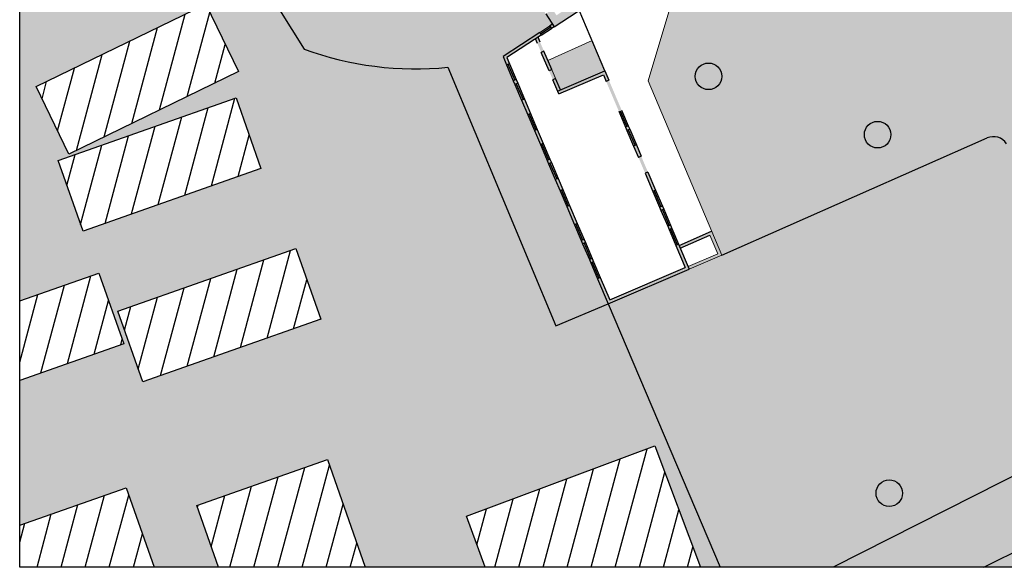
# Model space of a CAD drawing. Header units: inches. Extents: x -85 to 313, y 33 to 297.
# Tile 11 of 14: x 203 to 266, y 153 to 188. Entities that reach past the tile are written whole.
import ezdxf

# ---------------------------------------------------------------- set-up
doc = ezdxf.new("R2010")
doc.units = ezdxf.units.IN
doc.header["$MEASUREMENT"] = 0
for name, color, linetype in [('0_Übersichtsplan', 7, 'Continuous'), ('1_Schraffuren', 7, 'Continuous'), ('2_Fenster', 80, 'Continuous')]:
    doc.layers.add(name, color=color, linetype=linetype)
doc.layers.add('1_Dach', color=43, linetype='Continuous', lineweight=15)
doc.layers.add('1_Grundrisse', color=10, linetype='Continuous', lineweight=25)
doc.layers.add('3_horizontale Fluchtwege', color=7, linetype='Continuous', lineweight=13, true_color=0xb9ceac)

msp = doc.modelspace()

# ---------------------------------------------------------------- hatches: boundary and pattern name
at = {"layer": '0_Übersichtsplan', "true_color": 0x9b9b9b}
h = msp.add_hatch(color=253, dxfattribs=at)
h.dxf.hatch_style = 1
edge = h.paths.add_edge_path()
edge.add_line((231.5392883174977, 250.5565999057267), (230.5157191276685, 252.0773398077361))
edge.add_line((230.5157191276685, 252.0773398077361), (225.2470105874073, 252.0773398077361))
edge.add_line((225.2470105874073, 252.0773398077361), (227.7634791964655, 248.3385654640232))
edge.add_arc((226.9338899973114, 247.7801912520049), 1.000000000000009, -58.4676826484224, 33.94343807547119, ccw=False)
edge.add_line((227.4568694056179, 246.9278459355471), (202.8924532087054, 231.8556872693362))
edge.add_line((202.8924532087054, 231.8556872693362), (202.8924532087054, 223.8464483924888))
edge.add_line((202.8924532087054, 223.8464483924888), (222.9796202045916, 236.1714703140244))
edge.add_arc((223.502599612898, 235.3191249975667), 0.9999999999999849, 33.08071518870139, 121.53231735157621, ccw=False)
edge.add_line((224.3405020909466, 235.8649449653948), (227.0545265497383, 231.6985751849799))
edge.add_line((227.0545265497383, 231.6985751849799), (232.7572078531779, 235.4133718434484))
edge.add_line((232.7572078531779, 235.4133718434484), (230.17310724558, 239.3802921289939))
edge.add_arc((231.0110097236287, 239.926112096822), 1.000000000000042, 121.53231735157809, 213.080715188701, ccw=False)
edge.add_line((230.4880303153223, 240.7784574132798), (248.9028079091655, 252.0773398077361))
edge.add_line((248.9028079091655, 252.0773398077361), (235.849450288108, 252.0773398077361))
edge.add_line((235.849450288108, 252.0773398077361), (232.8918569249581, 250.2626288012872))
edge.add_arc((232.3688775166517, 251.114974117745), 0.9999999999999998, 213.9434380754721, 301.5323173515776, ccw=False)
edge = h.paths.add_edge_path()
edge.add_line((273.956443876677, 252.0773398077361), (268.6877353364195, 252.0773398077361))
edge.add_line((268.6877353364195, 252.0773398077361), (313.4052106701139, 185.6395750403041))
edge.add_line((313.4052106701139, 185.6395750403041), (313.4052106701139, 193.4674145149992))
edge.add_line((313.4052106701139, 193.4674145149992), (295.1921177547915, 220.5270187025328))
edge.add_arc((296.0217069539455, 221.0853929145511), 1.000000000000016, 120.16033649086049, 213.9434380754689, ccw=False)
edge.add_line((295.5192854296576, 221.9500157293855), (313.4052106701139, 232.3433036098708))
edge.add_line((313.4052106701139, 232.3433036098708), (313.4052106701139, 237.5153123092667))
edge.add_line((313.4052106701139, 237.5153123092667), (292.902530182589, 225.6014606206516))
edge.add_arc((292.4001086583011, 226.466083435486), 1.000000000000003, 213.9434380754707, 300.1603364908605, ccw=False)
edge.add_line((291.5705194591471, 225.9077092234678), (273.956443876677, 252.0773398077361))
edge = h.paths.add_edge_path()
edge.add_arc((293.5782589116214, 168.2354739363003), 0.9999999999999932, 212.9409929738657, 296.5479465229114, ccw=False)
edge.add_line((292.7390278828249, 167.6916989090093), (290.7513362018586, 170.7593876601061))
edge.add_line((290.7513362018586, 170.7593876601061), (285.7000796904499, 168.20538706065))
edge.add_line((285.7000796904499, 168.20538706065), (287.551106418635, 165.3486191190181))
edge.add_arc((286.7118753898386, 164.8048440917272), 0.9999999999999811, -63.17829392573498, 32.94099297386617, ccw=False)
edge.add_line((287.163091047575, 163.912429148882), (265.039828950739, 152.8435311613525))
edge.add_line((265.039828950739, 152.8435311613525), (273.2894726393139, 152.8435311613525))
edge.add_line((273.2894726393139, 152.8435311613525), (313.4052106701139, 173.3833647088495))
edge.add_line((313.4052106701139, 173.3833647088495), (313.4052106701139, 177.0081764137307))
edge.add_line((313.4052106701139, 177.0081764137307), (294.0252054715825, 167.3409132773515))
at = {"layer": '0_Übersichtsplan'}
h = msp.add_hatch(dxfattribs=at)
h.set_pattern_fill('ANSI31', scale=12, angle=30)
h.set_pattern_definition([(74.99999999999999, (0, 0), (-1.448888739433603, 0.3882285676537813), [])])
h.paths.add_polyline_path([(208.1723801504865, 252.0773398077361), (202.8924532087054, 252.0773398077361), (202.8924532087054, 237.6821364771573), (213.1629851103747, 244.1385888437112)])
h.paths.add_polyline_path([(313.4052106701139, 167.0893619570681), (309.381292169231, 165.1352718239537), (312.9784618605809, 157.7278767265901), (313.4052106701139, 157.9351139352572)])
h.paths.add_polyline_path([(307.9869551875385, 167.6124381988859), (292.102123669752, 159.8984667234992), (295.5281324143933, 152.8435311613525), (296.4250881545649, 152.8435311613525), (311.5841248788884, 160.2050431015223)])
h.paths.add_polyline_path([(288.4323765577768, 158.0562960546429), (277.6981014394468, 152.8435311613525), (290.9637927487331, 152.8435311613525)])
h.paths.add_polyline_path([(222.7232378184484, 159.7874453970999), (214.3032123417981, 156.828363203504), (215.7036173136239, 152.8435311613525), (225.1635645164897, 152.8435311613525)])
h.paths.add_polyline_path([(209.750130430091, 157.9717130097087), (202.8924532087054, 155.5616929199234), (202.8924532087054, 152.8435311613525), (211.5523472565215, 152.8435311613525)])
h.paths.add_polyline_path([(207.9991941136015, 171.7937889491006), (202.8924532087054, 169.9991071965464), (202.8924532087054, 164.8837182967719), (209.5992935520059, 167.2407291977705)])
h.paths.add_polyline_path([(222.2935823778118, 168.8153953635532), (220.6934829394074, 173.3684551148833), (209.2254972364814, 169.3382164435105), (210.8255966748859, 164.7851566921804)])
h.paths.add_polyline_path([(216.8414226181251, 183.0789000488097), (205.3734369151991, 179.0486613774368), (206.9735363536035, 174.4956016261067), (218.4415220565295, 178.5258402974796)])
h.paths.add_polyline_path([(216.9921064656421, 184.7688626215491), (214.8839257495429, 189.1100888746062), (203.9494941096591, 183.8001242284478), (206.0576748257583, 179.4588979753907)])
h.paths.add_polyline_path([(243.8339940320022, 160.6649233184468), (231.6809793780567, 156.1295173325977), (232.8867405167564, 152.8435311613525), (246.7697934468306, 152.8435311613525)])
h.paths.add_polyline_path([(202.8924532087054, 208.2315971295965), (202.8924532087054, 205.3373960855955), (204.2032159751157, 206.171307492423)])
h.paths.add_polyline_path([(313.4052106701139, 241.8347161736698), (313.4052106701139, 252.0773398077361), (310.3704319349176, 252.0773398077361), (293.8880236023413, 242.7780238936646), (287.0437366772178, 252.0773398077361), (276.5029260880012, 252.0773398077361), (289.0072751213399, 233.2252053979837, 0.3809753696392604), (295.4597206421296, 231.5284604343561)])
h.paths.add_polyline_path([(313.4052106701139, 231.2120743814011), (297.5183243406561, 221.919372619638), (313.4052106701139, 197.6400873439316), (313.4052106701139, 209.0368517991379), (308.6663957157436, 216.2789908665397), (313.4052106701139, 219.0508615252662)])
h.paths.add_polyline_path([(299.3630147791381, 198.4503936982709), (293.2076833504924, 194.7211849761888), (297.5435079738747, 187.5645896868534), (303.7995044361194, 191.6398226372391)])
h.paths.add_polyline_path([(303.7995044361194, 191.6398226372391), (297.5435079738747, 187.5645896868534), (300.0709993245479, 183.3927805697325), (295.3902161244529, 180.5569271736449), (298.8463325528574, 174.8523545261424), (303.9030123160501, 177.9159449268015), (302.6479252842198, 179.987557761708), (308.9161329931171, 183.7851525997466)])
h.paths.add_polyline_path([(269.6869964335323, 244.0068239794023), (271.8219403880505, 245.3975526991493), (267.470645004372, 252.0773398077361), (258.3384999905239, 252.0773398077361), (247.3432412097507, 244.9148931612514), (252.2796106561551, 237.3369435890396), (259.7734389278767, 242.3905320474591), (291.8303819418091, 193.8867466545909), (293.2076833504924, 194.7211849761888), (299.3630147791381, 198.4503936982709)])
at = {"layer": '0_Übersichtsplan', "true_color": 0xf9a800}
h = msp.add_hatch(color=40, dxfattribs=at)
h.dxf.hatch_style = 1
edge = h.paths.add_edge_path(flags=16)
edge.add_arc((220.986523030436, 231.0259736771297), 0.8561178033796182, 0, 360)
h.paths.add_polyline_path([(214.8839257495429, 189.1100888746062), (216.9921064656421, 184.7688626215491), (206.0576748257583, 179.4588979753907), (203.9494941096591, 183.8001242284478)], flags=16)
h.paths.add_polyline_path([(216.8414226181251, 183.0789000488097), (218.4415220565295, 178.5258402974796), (206.9735363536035, 174.4956016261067), (205.3734369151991, 179.0486613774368)], flags=16)
h.paths.add_polyline_path([(220.6934829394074, 173.3684551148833), (222.2935823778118, 168.8153953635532), (210.8255966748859, 164.7851566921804), (209.2254972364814, 169.3382164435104)], flags=16)
h.paths.add_polyline_path([(268.6877353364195, 252.0773398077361), (267.470645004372, 252.0773398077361), (271.8219403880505, 245.3975526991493), (269.6869964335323, 244.0068239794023), (308.9161329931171, 183.7851525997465), (302.6479252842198, 179.987557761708), (303.9030123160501, 177.9159449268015), (298.8463325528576, 174.8523545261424), (290.7513362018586, 170.7593876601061), (292.7390278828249, 167.6916989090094), (293.3151345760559, 167.2707120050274), (294.0252054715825, 167.3409132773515), (313.4052106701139, 177.0110180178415), (313.4052106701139, 185.6395750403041)])
edge = h.paths.add_edge_path()
edge.add_line((287.551106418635, 165.3486191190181), (285.7000796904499, 168.20538706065))
edge.add_line((285.7000796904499, 168.20538706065), (255.3176770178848, 152.8435311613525))
edge.add_line((255.3176770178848, 152.8435311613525), (265.039828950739, 152.8435311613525))
edge.add_line((265.039828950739, 152.8435311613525), (287.1588219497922, 163.9102834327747))
edge.add_arc((286.7118753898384, 164.8048440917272), 1.000000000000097, 296.5479465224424, 392.9409929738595)
edge = h.paths.add_edge_path()
edge.add_arc((265.6527548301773, 179.5774075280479), 0.999999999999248, 32.9409929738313, 113.8260344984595)
edge.add_line((265.2487938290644, 180.4921837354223), (248.1369002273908, 172.9356495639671))
edge.add_line((248.1369002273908, 172.9356495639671), (246.0448809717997, 172.0425744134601))
edge.add_line((246.0448809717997, 172.0425744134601), (240.8165903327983, 169.8190822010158))
edge.add_line((240.8165903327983, 169.8190822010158), (248.0359681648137, 152.8435311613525))
edge.add_line((248.0359681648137, 152.8435311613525), (255.3176770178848, 152.8435311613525))
edge.add_line((255.3176770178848, 152.8435311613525), (277.0474579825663, 163.8304753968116))
edge.add_line((277.0474579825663, 163.8304753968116), (266.4919858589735, 180.1211825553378))
edge = h.paths.add_edge_path(flags=16)
edge.add_arc((268.7116671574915, 164.9365418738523), 0.8561178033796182, 0, 360)
edge = h.paths.add_edge_path(flags=16)
edge.add_arc((272.4261613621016, 168.7753701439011), 0.5998691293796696, 0, 360)
edge = h.paths.add_edge_path(flags=16)
edge.add_arc((258.9411657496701, 157.6141332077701), 0.8561178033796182, 0, 360)
edge = h.paths.add_edge_path()
edge.add_arc((247.2917218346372, 184.4629652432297), 0.8561178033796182, 0, 360)
edge = h.paths.add_edge_path()
edge.add_arc((253.4922317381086, 190.4710956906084), 0.8561178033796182, 0, 360)
edge = h.paths.add_edge_path()
edge.add_arc((258.1895880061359, 180.707883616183), 0.8561178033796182, 0, 360)
edge = h.paths.add_edge_path(flags=17)
edge.add_arc((271.154293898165, 178.6425893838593), 0.8561178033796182, 0, 360)
edge = h.paths.add_edge_path(flags=17)
edge.add_arc((272.6821699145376, 172.3567960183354), 0.5998691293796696, 0, 360)
edge = h.paths.add_edge_path(flags=17)
edge.add_arc((276.4828916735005, 166.2565650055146), 0.5998691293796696, 0, 360)
edge = h.paths.add_edge_path()
edge.add_line((284.318265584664, 174.7784776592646), (279.9432520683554, 171.9239088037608))
edge.add_line((279.9432520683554, 171.9239088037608), (283.1956810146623, 166.93912079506))
edge.add_line((283.1956810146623, 166.93912079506), (285.7000796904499, 168.20538706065))
edge.add_line((285.7000796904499, 168.20538706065), (284.4405825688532, 170.2735925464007))
edge.add_arc((283.9282400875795, 169.9615858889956), 0.5998691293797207, 0, 31.340606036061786, ccw=False)
edge.add_arc((283.9282400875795, 169.9615858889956), 0.5998691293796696, -180, 0, ccw=False)
edge.add_arc((283.9282400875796, 169.9615858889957), 0.5998691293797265, 31.340606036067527, 180.0000000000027, ccw=False)
edge.add_line((284.4405825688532, 170.2735925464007), (283.8337906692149, 171.2699984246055))
edge.add_line((283.8337906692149, 171.2699984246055), (285.8187414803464, 172.4787950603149))
edge.add_line((285.8187414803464, 172.4787950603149), (284.318265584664, 174.7784776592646))
h.paths.add_polyline_path([(281.8996571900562, 171.2979586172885), (281.3098480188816, 170.9128977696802), (280.6563626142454, 171.9138608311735), (281.2461717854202, 172.2989216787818)], flags=0)
h.paths.add_polyline_path([(283.8088110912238, 173.9719578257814), (284.3986202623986, 174.3570186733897), (285.0521056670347, 173.3560556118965), (284.46229649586, 172.9709947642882)], flags=16)
h.paths.add_polyline_path([(281.2461717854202, 172.2989216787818), (280.6563626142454, 171.9138608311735), (281.3098480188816, 170.9128977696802), (281.8996571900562, 171.2979586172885)], flags=16)
h.paths.add_polyline_path([(284.3986202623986, 174.3570186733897), (283.8088110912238, 173.9719578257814), (284.46229649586, 172.9709947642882), (285.0521056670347, 173.3560556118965)], flags=0)
edge = h.paths.add_edge_path(flags=17)
edge.add_arc((283.9282400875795, 169.9615858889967), 0.5998691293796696, 0, 360)
h.paths.add_polyline_path([(273.911452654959, 205.2596075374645), (270.865031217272, 203.2052066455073), (292.2383408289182, 171.5112423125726), (295.5432891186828, 173.1822799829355)], flags=17)
edge = h.paths.add_edge_path(flags=16)
edge.add_arc((292.279336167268, 173.7690890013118), 0.8561178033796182, 0, 360)
edge = h.paths.add_edge_path(flags=16)
edge.add_arc((288.9704862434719, 178.8038071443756), 0.8561178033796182, 0, 360)
edge = h.paths.add_edge_path(flags=16)
edge.add_arc((285.0600258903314, 184.5148301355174), 0.8561178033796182, 0, 360)
edge = h.paths.add_edge_path(flags=16)
edge.add_arc((281.2999686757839, 190.1507077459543), 0.8561178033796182, 0, 360)
edge = h.paths.add_edge_path(flags=16)
edge.add_arc((277.3895083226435, 195.9368761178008), 0.8561178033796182, 0, 360)
edge = h.paths.add_edge_path(flags=16)
edge.add_arc((273.5969187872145, 201.548585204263), 0.8561178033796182, 0, 360)
edge = h.paths.add_edge_path(flags=16)
edge.add_arc((292.279336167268, 173.7690890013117), 0.8561178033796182, 0, 360)
edge = h.paths.add_edge_path(flags=16)
edge.add_arc((288.9704862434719, 178.8038071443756), 0.8561178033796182, 0, 360)
edge = h.paths.add_edge_path(flags=16)
edge.add_arc((285.0600258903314, 184.5148301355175), 0.8561178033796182, 0, 360)
edge = h.paths.add_edge_path(flags=16)
edge.add_arc((281.2999686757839, 190.1507077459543), 0.8561178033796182, 0, 360)
edge = h.paths.add_edge_path(flags=16)
edge.add_arc((277.3895083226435, 195.9368761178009), 0.8561178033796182, 0, 360)
edge = h.paths.add_edge_path(flags=16)
edge.add_arc((273.5969187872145, 201.548585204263), 0.8561178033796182, 0, 360)
h.paths.add_polyline_path([(225.6973253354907, 233.7820501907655), (202.8924532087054, 219.2042605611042), (202.8924532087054, 208.2315971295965), (204.2032159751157, 206.171307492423), (202.8924532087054, 205.3373960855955), (202.8924532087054, 169.9991071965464), (207.9991941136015, 171.7937889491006), (209.5992935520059, 167.2407291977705), (202.8924532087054, 164.8837182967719), (202.8924532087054, 155.5616929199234), (209.750130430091, 157.9717130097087), (211.5523472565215, 152.8435311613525), (215.7036173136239, 152.8435311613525), (214.3032123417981, 156.828363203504), (222.7232378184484, 159.7874453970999), (225.1635645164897, 152.8435311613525), (232.8867405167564, 152.8435311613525), (231.6809793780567, 156.1295173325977), (243.8339940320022, 160.6649233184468), (246.7697934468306, 152.8435311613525), (248.0359681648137, 152.8435311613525), (240.8165903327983, 169.8190822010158), (234.0442522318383, 185.7434698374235), (237.2312067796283, 187.8240943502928), (234.1908135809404, 192.4811551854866), (232.9643298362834, 191.6804371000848), (232.8585666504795, 191.8424377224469), (232.2213251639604, 191.4264103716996), (231.4889142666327, 192.5482659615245), (232.1261557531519, 192.9642933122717), (232.0203925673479, 193.1262939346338), (233.246876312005, 193.9270120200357), (228.4127355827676, 201.3316093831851), (222.7489417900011, 197.800226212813), (218.65373949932, 204.3682988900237), (214.3143997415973, 201.6627146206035), (211.2875852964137, 206.517258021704), (212.1361546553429, 207.0463421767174), (211.2956785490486, 208.3943361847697), (210.4471091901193, 207.8652520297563), (205.02633796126, 216.5593327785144), (221.5487109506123, 226.8610549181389), (220.9940230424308, 227.7506887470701), (227.0545265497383, 231.6985751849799)])
h.paths.add_polyline_path([(254.4937939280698, 252.077339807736), (231.4837012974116, 237.3683649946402), (232.7572078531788, 235.4133718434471), (238.7237592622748, 239.3000567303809), (247.3432412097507, 244.9148931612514), (258.3384999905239, 252.0773398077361)])
h = msp.add_hatch(color=40, dxfattribs=at)
h.dxf.hatch_style = 1
h.paths.add_polyline_path([(221.8426408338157, 231.0259736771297, 1), (220.1304052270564, 231.0259736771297, 1)])
h.paths.add_polyline_path([(239.0463318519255, 234.8683465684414, 1), (240.2327210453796, 234.8683465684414, 1)])
h.paths.add_polyline_path([(240.1304834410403, 237.1405577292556), (238.7237592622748, 239.3000567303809), (232.7572078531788, 235.4133718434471), (234.1639320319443, 233.2538728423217)])
h.paths.add_polyline_path([(244.1076534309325, 227.5583398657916, 1), (245.2940426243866, 227.5583398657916, 1)])
h.paths.add_polyline_path([(251.5495727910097, 228.2435727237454, 1), (249.8373371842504, 228.2435727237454, 1)])
h.paths.add_polyline_path([(249.6666113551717, 221.3780664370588, 1), (248.4802221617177, 221.3780664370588, 1)])
h.paths.add_polyline_path([(227.4053293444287, 193.2667475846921, 1), (225.6930937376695, 193.2667475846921, 1)])
h.paths.add_polyline_path([(274.4530365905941, 201.548585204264, 1), (272.7408009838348, 201.548585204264, 1)])
h.paths.add_polyline_path([(276.5333905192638, 195.9368761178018, 1), (278.2456261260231, 195.9368761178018, 1)])
h.paths.add_polyline_path([(280.4438508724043, 190.1507077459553, 1), (282.1560864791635, 190.1507077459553, 1)])
h.paths.add_polyline_path([(284.2039080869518, 184.5148301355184, 1), (285.916143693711, 184.5148301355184, 1)])
h.paths.add_polyline_path([(289.8266040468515, 178.8038071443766, 1), (288.1143684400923, 178.8038071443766, 1)])
h.paths.add_polyline_path([(293.1354539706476, 173.7690890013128, 1), (291.4232183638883, 173.7690890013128, 1)])
h.paths.add_polyline_path([(258.0850479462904, 157.614133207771, 1), (259.7972835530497, 157.614133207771, 1)])
h.paths.add_polyline_path([(269.5677849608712, 164.9365418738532, 1), (267.8555493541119, 164.9365418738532, 1)])
h.paths.add_polyline_path([(273.0260304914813, 168.7753701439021, 1), (271.8262922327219, 168.7753701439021, 1)])
h.paths.add_polyline_path([(281.2461717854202, 172.2989216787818), (280.6563626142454, 171.9138608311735), (281.3098480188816, 170.9128977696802), (281.8996571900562, 171.2979586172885)])
h.paths.add_polyline_path([(284.46229649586, 172.9709947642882), (285.0521056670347, 173.3560556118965), (284.3986202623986, 174.3570186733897), (283.8088110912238, 173.9719578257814)])
at = {"layer": '0_Übersichtsplan', "true_color": 0x9b9b9b}
h = msp.add_hatch(color=253, dxfattribs=at)
h.dxf.hatch_style = 1
edge = h.paths.add_edge_path()
edge.add_line((252.2796105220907, 237.3369434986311), (243.7496765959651, 231.584639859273))
edge.add_line((243.7496765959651, 231.584639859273), (240.1304834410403, 237.1405577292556))
edge.add_line((240.1304834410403, 237.1405577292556), (234.1639320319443, 233.2538728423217))
edge.add_line((234.1639320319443, 233.2538728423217), (232.7572078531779, 235.4133718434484))
edge.add_line((232.7572078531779, 235.4133718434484), (227.0545265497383, 231.6985751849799))
edge.add_line((227.0545265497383, 231.6985751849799), (220.9940230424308, 227.7506887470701))
edge.add_line((220.9940230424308, 227.7506887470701), (221.5487109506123, 226.8610549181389))
edge.add_line((221.5487109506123, 226.8610549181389), (230.8367727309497, 211.9644367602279))
edge.add_line((230.8367727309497, 211.9644367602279), (218.6537394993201, 204.3682988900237))
edge.add_line((218.6537394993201, 204.3682988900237), (222.7489417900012, 197.800226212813))
edge.add_line((222.7489417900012, 197.800226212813), (229.5792515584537, 202.0931771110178))
edge.add_line((229.5792515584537, 202.0931771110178), (230.6134426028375, 202.7683556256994))
edge.add_line((230.6134426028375, 202.7683556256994), (231.5958538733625, 203.4097293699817))
edge.add_line((231.5958538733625, 203.4097293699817), (232.6677066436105, 204.1094955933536))
edge.add_line((232.6677066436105, 204.1094955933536), (233.9074815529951, 204.9188909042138))
edge.add_line((233.9074815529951, 204.9188909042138), (234.2480268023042, 204.3972676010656))
edge.add_line((234.2480268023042, 204.3972676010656), (234.5384930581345, 204.5869004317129))
edge.add_line((234.5384930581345, 204.5869004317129), (235.837034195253, 205.4346616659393))
edge.add_line((235.837034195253, 205.4346616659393), (236.3333780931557, 205.7587030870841))
edge.add_line((236.3333780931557, 205.7587030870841), (237.6319192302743, 206.6064643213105))
edge.add_line((237.6319192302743, 206.6064643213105), (238.128263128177, 206.9305057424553))
edge.add_line((238.128263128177, 206.9305057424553), (239.4218331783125, 207.77502156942))
edge.add_line((239.4218331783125, 207.77502156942), (239.7639483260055, 207.9983737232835))
edge.add_line((239.7639483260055, 207.9983737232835), (239.697405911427, 208.1002987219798))
edge.add_line((239.697405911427, 208.1002987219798), (240.9119660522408, 208.8932324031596))
edge.add_line((240.9119660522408, 208.8932324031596), (240.7519651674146, 209.1383105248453))
edge.add_arc((241.1738615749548, 208.492079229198), 0.7717586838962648, 33.13877874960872, 123.13877874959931, ccw=False)
edge.add_arc((242.4663241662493, 209.3358720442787), 0.7717586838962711, 123.13877874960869, 213.1387787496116, ccw=False)
edge.add_line((242.0444277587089, 209.9821033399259), (242.2044286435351, 209.7370252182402))
edge.add_line((242.2044286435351, 209.7370252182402), (243.691506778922, 210.7078740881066))
edge.add_line((243.691506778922, 210.7078740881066), (243.5315058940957, 210.9529522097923))
edge.add_arc((243.9534023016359, 210.306720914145), 0.7717586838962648, 33.13877874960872, 123.13877874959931, ccw=False)
edge.add_arc((245.2458648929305, 211.1505137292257), 0.771758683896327, 123.13877874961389, 213.1387787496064, ccw=False)
edge.add_line((244.8239684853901, 211.7967450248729), (244.9839693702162, 211.5516669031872))
edge.add_line((244.9839693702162, 211.5516669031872), (246.1761638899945, 212.3299990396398))
edge.add_line((246.1761638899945, 212.3299990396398), (246.242706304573, 212.2280740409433))
edge.add_line((246.242706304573, 212.2280740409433), (246.6789998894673, 212.5129112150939))
edge.add_line((246.6789998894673, 212.5129112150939), (247.9775410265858, 213.3606724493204))
edge.add_line((247.9775410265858, 213.3606724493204), (248.4738849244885, 213.6847138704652))
edge.add_line((248.4738849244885, 213.6847138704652), (249.7724260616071, 214.5324751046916))
edge.add_line((249.7724260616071, 214.5324751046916), (250.2687699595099, 214.8565165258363))
edge.add_line((250.2687699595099, 214.8565165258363), (251.5623400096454, 215.701032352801))
edge.add_line((251.5623400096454, 215.701032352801), (251.9644744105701, 215.9635684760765))
edge.add_line((251.9644744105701, 215.9635684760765), (251.623929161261, 216.4851917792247))
edge.add_line((251.623929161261, 216.4851917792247), (253.8741790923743, 217.9542824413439))
edge.add_line((253.8741790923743, 217.9542824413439), (254.8565903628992, 218.5956561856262))
edge.add_line((254.8565903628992, 218.5956561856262), (255.9284431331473, 219.2954224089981))
edge.add_line((255.9284431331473, 219.2954224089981), (257.2903618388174, 220.1845601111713))
edge.add_line((257.2903618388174, 220.1845601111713), (258.3506319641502, 218.5605127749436))
edge.add_line((258.3506319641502, 218.5605127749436), (259.19789886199, 217.262728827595))
edge.add_line((259.19789886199, 217.262728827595), (259.5196835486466, 216.7698416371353))
edge.add_line((259.5196835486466, 216.7698416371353), (260.3669504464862, 215.4720576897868))
edge.add_line((260.3669504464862, 215.4720576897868), (260.6887351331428, 214.979170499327))
edge.add_line((260.6887351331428, 214.979170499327), (261.5360020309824, 213.6813865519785))
edge.add_line((261.5360020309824, 213.6813865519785), (262.4904866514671, 212.2193740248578))
edge.add_line((262.4904866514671, 212.2193740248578), (263.3377535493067, 210.9215900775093))
edge.add_line((263.3377535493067, 210.9215900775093), (263.6595382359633, 210.4287028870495))
edge.add_line((263.6595382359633, 210.4287028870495), (264.5068051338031, 209.130918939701))
edge.add_line((264.5068051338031, 209.130918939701), (264.8285898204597, 208.6380317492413))
edge.add_line((264.8285898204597, 208.6380317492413), (265.6758567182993, 207.3402478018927))
edge.add_line((265.6758567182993, 207.3402478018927), (266.2150468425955, 206.5143542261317))
edge.add_line((266.2150468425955, 206.5143542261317), (260.5486141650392, 202.8149858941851))
edge.add_line((260.5486141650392, 202.8149858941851), (258.7731236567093, 205.5345575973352))
edge.add_line((258.7731236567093, 205.5345575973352), (258.3709892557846, 205.2720214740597))
edge.add_line((258.3709892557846, 205.2720214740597), (257.0774192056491, 204.427505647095))
edge.add_line((257.0774192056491, 204.427505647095), (256.5810753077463, 204.1034642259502))
edge.add_line((256.5810753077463, 204.1034642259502), (255.2825341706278, 203.2557029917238))
edge.add_line((255.2825341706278, 203.2557029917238), (254.786190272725, 202.9316615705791))
edge.add_line((254.786190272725, 202.9316615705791), (253.4876491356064, 202.0839003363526))
edge.add_line((253.4876491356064, 202.0839003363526), (253.0513555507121, 201.7990631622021))
edge.add_line((253.0513555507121, 201.7990631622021), (253.1087630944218, 201.7111303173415))
edge.add_line((253.1087630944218, 201.7111303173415), (253.5995499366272, 200.9593774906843))
edge.add_line((253.5995499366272, 200.9593774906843), (254.0698146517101, 200.2390590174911))
edge.add_line((254.0698146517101, 200.2390590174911), (256.5290755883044, 196.4721357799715))
edge.add_line((256.5290755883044, 196.4721357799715), (244.7319762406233, 188.6280696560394))
edge.add_line((244.7319762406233, 188.6280696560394), (243.4051071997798, 184.1745391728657))
edge.add_line((243.4051071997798, 184.1745391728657), (248.1369002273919, 172.9356495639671))
edge.add_line((248.1369002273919, 172.9356495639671), (265.2487938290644, 180.4921837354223))
edge.add_arc((265.6527548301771, 179.5774075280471), 0.9999999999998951, 32.94099297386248, 113.8260344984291, ccw=False)
edge.add_line((266.4919858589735, 180.1211825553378), (277.0474579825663, 163.8304753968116))
edge.add_line((277.0474579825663, 163.8304753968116), (283.1956810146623, 166.93912079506))
edge.add_line((283.1956810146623, 166.93912079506), (279.9432520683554, 171.9239088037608))
edge.add_line((279.9432520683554, 171.9239088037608), (284.318265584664, 174.7784776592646))
edge.add_line((284.318265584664, 174.7784776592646), (285.8187414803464, 172.4787950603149))
edge.add_line((285.8187414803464, 172.4787950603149), (283.8337906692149, 171.2699984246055))
edge.add_line((283.8337906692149, 171.2699984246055), (285.7000796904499, 168.20538706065))
edge.add_line((285.7000796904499, 168.20538706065), (292.2383408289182, 171.5112423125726))
edge.add_line((292.2383408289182, 171.5112423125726), (270.865031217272, 203.2052066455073))
edge.add_line((270.865031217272, 203.2052066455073), (273.911452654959, 205.2596075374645))
edge.add_line((273.911452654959, 205.2596075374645), (252.2796105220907, 237.3369434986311))
edge = h.paths.add_edge_path(flags=16)
edge.add_arc((250.69345498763, 228.2435727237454), 0.8561178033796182, 0, 360)
edge = h.paths.add_edge_path(flags=16)
edge.add_arc((249.0734167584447, 221.3780664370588), 0.5931945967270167, 0, 360)
h.paths.add_polyline_path([(245.7453436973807, 223.2552718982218), (245.4256347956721, 223.0360390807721), (245.2063160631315, 223.3558732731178), (245.5260249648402, 223.5751060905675)], flags=16)
edge = h.paths.add_edge_path(flags=16)
edge.add_arc((244.7008480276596, 227.5583398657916), 0.5931945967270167, 0, 360)
edge = h.paths.add_edge_path(flags=16)
edge.add_arc((239.6395264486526, 234.8683465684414), 0.5931945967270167, 0, 360)
edge = h.paths.add_edge_path(flags=16)
edge.add_arc((253.4922317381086, 190.4710956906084), 0.8561178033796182, 0, 360)
edge = h.paths.add_edge_path(flags=16)
edge.add_arc((247.2917218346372, 184.4629652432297), 0.8561178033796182, 0, 360)
edge = h.paths.add_edge_path(flags=16)
edge.add_arc((258.1895880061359, 180.707883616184), 0.8561178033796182, 0, 360)
edge = h.paths.add_edge_path(flags=16)
edge.add_arc((271.154293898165, 178.6425893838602), 0.8561178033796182, 0, 360)
edge = h.paths.add_edge_path(flags=16)
edge.add_arc((272.6821699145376, 172.3567960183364), 0.5998691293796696, 0, 360)
edge = h.paths.add_edge_path(flags=16)
edge.add_arc((276.4828916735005, 166.2565650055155), 0.5998691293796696, 0, 360)
h.paths.add_polyline_path([(257.2297959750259, 220.661055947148), (253.629505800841, 218.3105825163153)], flags=16)
at = {"layer": '0_Übersichtsplan', "ltscale": 0.001}
h = msp.add_hatch(color=7, dxfattribs=at)
h.dxf.hatch_style = 1
h.paths.add_polyline_path([(247.4803432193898, 174.4950947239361), (245.3937394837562, 173.5736600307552), (245.4697849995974, 173.3948475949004), (247.3779850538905, 174.2375000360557), (247.882813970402, 173.0384373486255), (245.9688425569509, 172.2213701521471), (246.0448809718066, 172.042574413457), (248.1369002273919, 172.9356495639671)])
at = {"layer": '1_Schraffuren'}
h = msp.add_hatch(color=7, dxfattribs=at)
h.dxf.hatch_style = 1
h.paths.add_polyline_path([(240.5622952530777, 189.7667844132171), (240.2719101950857, 190.2115758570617), (237.4918269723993, 188.3965799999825), (237.2430219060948, 188.777682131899), (236.7982304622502, 188.4872970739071), (237.3374205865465, 187.6614034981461)])
h.paths.add_polyline_path([(235.9509635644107, 189.7850810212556), (236.3957550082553, 190.0754660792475), (236.0739703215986, 190.5683532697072), (235.6291788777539, 190.2779682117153)])
h.paths.add_polyline_path([(234.7819119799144, 191.5757521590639), (235.2267034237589, 191.8661372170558), (234.4389398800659, 193.072778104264), (233.9941484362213, 192.7823930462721)])
h.paths.add_polyline_path([(233.103167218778, 195.1188208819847), (232.6583757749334, 194.8284358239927), (233.4435414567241, 193.6257741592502), (233.8883329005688, 193.9161592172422)])
h.paths.add_polyline_path([(231.8111088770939, 196.1262197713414), (232.2559003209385, 196.4166048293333), (231.9341156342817, 196.909492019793), (231.4893241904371, 196.6191069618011)])
h.paths.add_polyline_path([(230.6420572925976, 197.9168909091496), (231.0868487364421, 198.2072759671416), (230.7650640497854, 198.7001631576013), (230.3202726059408, 198.4097780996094)])
h.paths.add_polyline_path([(229.4730057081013, 199.7075620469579), (229.9177971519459, 199.9979471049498), (229.1479120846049, 201.1772029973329), (229.8696366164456, 201.6483856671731), (229.5792515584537, 202.0931771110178), (228.4127355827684, 201.3316093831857)])
h.paths.add_polyline_path([(230.6134426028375, 202.7683556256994), (230.9038276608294, 202.3235641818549), (231.8862389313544, 202.9649379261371), (231.5958538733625, 203.4097293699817)])
h.paths.add_polyline_path([(235.837034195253, 205.4346616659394), (236.1274192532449, 204.9898702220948), (236.6237631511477, 205.3139116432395), (236.3333780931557, 205.7587030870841)], flags=17)
h.paths.add_polyline_path([(237.6319192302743, 206.6064643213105), (237.9223042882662, 206.1616728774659), (238.4186481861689, 206.4857142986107), (238.128263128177, 206.9305057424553)], flags=17)
h.paths.add_polyline_path([(234.215764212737, 203.7418334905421), (234.8288781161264, 204.1421089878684), (234.5384930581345, 204.5869004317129), (234.2480268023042, 204.3972676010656), (233.9074815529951, 204.9188909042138), (232.6677066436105, 204.1094955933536), (232.9580917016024, 203.664704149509), (233.875218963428, 204.2634567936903)])
h = msp.add_hatch(color=7, dxfattribs=at)
h.dxf.hatch_style = 1
h.paths.add_polyline_path([(237.1674181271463, 187.5504162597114), (237.3374205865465, 187.6614034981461), (237.2312067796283, 187.8240943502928), (237.0612043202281, 187.7131071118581)])
h.paths.add_polyline_path([(234.274399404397, 185.2023047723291), (234.4531949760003, 185.2783431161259), (234.2867389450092, 185.6697456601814), (237.1674181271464, 187.5504162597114), (237.0612043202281, 187.7131071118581), (234.0442522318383, 185.7434698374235)])
h.paths.add_polyline_path([(236.5034043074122, 186.0080143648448), (236.6821998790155, 186.0840527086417), (236.2995459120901, 186.9838201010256), (236.1342943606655, 186.8759345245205)], flags=17)
h.paths.add_polyline_path([(237.2539869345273, 184.243104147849), (237.4327825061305, 184.3191424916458), (236.6821998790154, 186.0840527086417), (236.5034043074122, 186.0080143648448)])
h.paths.add_polyline_path([(234.8101703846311, 183.9424998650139), (234.9889659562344, 184.0185382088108), (234.4531949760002, 185.2783431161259), (234.274399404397, 185.2023047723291)])
h.paths.add_polyline_path([(235.6399348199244, 181.991402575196), (235.8187303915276, 182.0674409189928), (234.9889659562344, 184.0185382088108), (234.8101703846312, 183.9424998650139)])
h.paths.add_polyline_path([(236.4585215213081, 180.0665884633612), (236.6373170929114, 180.1426268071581), (235.8187303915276, 182.0674409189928), (235.6399348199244, 181.991402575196)])
h.paths.add_polyline_path([(241.9409733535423, 181.1959934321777), (242.1197689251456, 181.2720317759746), (241.3011822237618, 183.1968458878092), (241.1223866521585, 183.1208075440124)])
h.paths.add_polyline_path([(242.7734491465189, 179.2385206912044), (242.9522447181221, 179.3145590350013), (242.6432310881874, 180.0411696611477), (242.4644355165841, 179.9651313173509)])
h.paths.add_polyline_path([(242.4644355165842, 179.9651313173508), (242.6432310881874, 180.0411696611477), (242.1197689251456, 181.2720317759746), (241.9409733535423, 181.1959934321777)])
h.paths.add_polyline_path([(237.7239540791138, 177.0910668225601), (237.9027496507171, 177.1671051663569), (237.1607792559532, 178.9117646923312), (236.9819836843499, 178.8357263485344)])
h.paths.add_polyline_path([(236.98198368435, 178.8357263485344), (237.1607792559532, 178.9117646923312), (236.6373170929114, 180.1426268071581), (236.4585215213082, 180.0665884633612)])
h.paths.add_polyline_path([(237.5623138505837, 183.5181080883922), (237.6383521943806, 183.3393125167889), (240.5100705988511, 184.5605995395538), (241.1223866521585, 183.1208075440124), (241.3011822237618, 183.1968458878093), (240.6128278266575, 184.815433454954)])
h = msp.add_hatch(color=7, dxfattribs=at)
h.dxf.hatch_style = 1
h.paths.add_polyline_path([(237.5623138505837, 183.5181080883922), (237.7411094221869, 183.594146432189), (237.4327824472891, 184.3191424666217), (237.2539868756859, 184.2431041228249)])
h = msp.add_hatch(color=7, dxfattribs=at)
h.dxf.hatch_style = 1
h.paths.add_polyline_path([(244.1354432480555, 176.0359454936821), (244.3142388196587, 176.111983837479), (242.9522447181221, 179.3145590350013), (242.7734491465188, 179.2385206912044)])
h.paths.add_polyline_path([(244.6589054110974, 174.8050833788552), (244.8377009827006, 174.8811217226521), (244.3142388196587, 176.111983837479), (244.1354432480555, 176.0359454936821)])
h.paths.add_polyline_path([(245.1823675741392, 173.5742212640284), (245.3611631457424, 173.6502596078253), (244.8377009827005, 174.881121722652), (244.6589054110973, 174.8050833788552)])
h.paths.add_polyline_path([(245.7900470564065, 172.1453316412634), (240.9193475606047, 170.0739161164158), (239.8787113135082, 172.5208546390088), (239.699915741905, 172.4448162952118), (240.8165903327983, 169.8190822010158), (246.0448809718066, 172.042574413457), (245.3611631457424, 173.6502596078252), (245.1823675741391, 173.5742212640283)])
h.paths.add_polyline_path([(239.6999157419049, 172.4448162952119), (239.8787113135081, 172.5208546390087), (239.3552491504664, 173.7517167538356), (239.1764535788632, 173.6756784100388)])
h.paths.add_polyline_path([(239.1764535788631, 173.6756784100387), (239.3552491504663, 173.7517167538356), (238.8317869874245, 174.9825788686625), (238.6529914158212, 174.9065405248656)])
h.paths.add_polyline_path([(238.6529914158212, 174.9065405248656), (238.8317869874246, 174.9825788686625), (237.9027496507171, 177.1671051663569), (237.7239540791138, 177.0910668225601)])
at = {"layer": '3_horizontale Fluchtwege', "ltscale": 0.001, "true_color": 0x9b2423}
h = msp.add_hatch(color=24, dxfattribs=at)
h.dxf.hatch_style = 1
h.paths.add_polyline_path([(237.7411094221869, 183.594146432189), (240.6115135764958, 184.8185145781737), (239.7813428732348, 186.7647637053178), (236.9347333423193, 185.490248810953)])

# ---------------------------------------------------------------- linework, layer by layer
at = {"layer": '0_Übersichtsplan', "color": 7, "ltscale": 0.001}
msp.add_line((240.6128278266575, 184.815433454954), (238.9498579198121, 188.7140939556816), dxfattribs=at)
at = {"layer": '0_Übersichtsplan', "color": 7}
for p, q in [((248.1369002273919, 172.9356495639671), (265.2487938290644, 180.4921837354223)), ((245.3897034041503, 173.5718777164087), (247.4803432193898, 174.4950947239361)), ((245.4681901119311, 173.3941432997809), (247.3779850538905, 174.2375000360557)), ((240.8165903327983, 169.8190822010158), (248.0359681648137, 152.8435311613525)), ((265.039828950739, 152.8435311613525), (287.1588219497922, 163.9102834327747))]:
    msp.add_line(p, q, dxfattribs=at)
msp.add_lwpolyline([(208.5006041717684, 206.5029230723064), (221.2264427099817, 186.2222667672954, 0.1140125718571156), (230.490971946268, 185.049950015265), (237.4465631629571, 168.3858739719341), (240.8165903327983, 169.8190822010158)], format="xyb", dxfattribs=at)
for points in [[(203.9494941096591, 183.8001242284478), (214.8839257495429, 189.1100888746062), (216.9921064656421, 184.7688626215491), (206.0576748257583, 179.4588979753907)], [(205.3734369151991, 179.0486613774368), (216.8414226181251, 183.0789000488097), (218.4415220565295, 178.5258402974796), (206.9735363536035, 174.4956016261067)], [(209.2254972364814, 169.3382164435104), (220.6934829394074, 173.3684551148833), (222.2935823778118, 168.8153953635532), (210.8255966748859, 164.7851566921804)]]:
    msp.add_lwpolyline(points, close=True, dxfattribs=at)
for points in [[(298.8463325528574, 174.8523545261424), (255.3176770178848, 152.8435311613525)], [(202.8924532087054, 169.9991071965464), (207.9991941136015, 171.7937889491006), (209.5992935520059, 167.2407291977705), (202.8924532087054, 164.8837182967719)], [(215.7036173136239, 152.8435311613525), (214.3032123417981, 156.828363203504), (222.7232378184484, 159.7874453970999), (225.1635645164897, 152.8435311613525)], [(202.8924532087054, 155.5616929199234), (209.750130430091, 157.9717130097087), (211.5523472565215, 152.8435311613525)]]:
    msp.add_lwpolyline(points, dxfattribs=at)
for centre in [(247.2917218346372, 184.4629652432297), (258.1895880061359, 180.7078836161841), (258.9411657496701, 157.614133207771)]:
    msp.add_circle(centre, 0.8561178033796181, dxfattribs=at)
msp.add_arc((265.6527548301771, 179.577407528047), 1, 32.94099297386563, 113.8260344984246, dxfattribs=at)
at = {"layer": '1_Dach', "color": 7}
for points in [[(246.0448809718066, 172.042574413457), (248.1369002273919, 172.9356495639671), (243.4051071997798, 184.1745391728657), (244.7319762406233, 188.6280696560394), (256.5290755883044, 196.4721357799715), (254.0698146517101, 200.2390590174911)], [(245.968598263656, 172.2212658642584), (247.882813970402, 173.0384373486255), (247.3779850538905, 174.2375000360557)]]:
    msp.add_lwpolyline(points, dxfattribs=at)
at = {"layer": '1_Grundrisse', "color": 7}
for p, q in [((237.3374205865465, 187.6614034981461), (240.5622952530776, 189.7667844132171)), ((236.7982304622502, 188.4872970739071), (237.3374205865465, 187.6614034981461)), ((236.4072598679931, 187.2861751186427), (234.0442522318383, 185.7434698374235)), ((236.4072598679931, 187.2861751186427), (236.5134736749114, 187.123484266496)), ((237.2312067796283, 187.8240943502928), (237.0612043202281, 187.7131071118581)), ((237.0612043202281, 187.7131071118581), (237.1674181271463, 187.5504162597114)), ((237.3374205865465, 187.6614034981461), (237.1674181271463, 187.5504162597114)), ((236.5134736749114, 187.123484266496), (234.2867389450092, 185.6697456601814)), ((236.2578885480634, 186.5853167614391), (236.1342943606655, 186.8759345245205)), ((236.4366841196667, 186.6613551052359), (236.2995459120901, 186.9838201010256)), ((236.6821998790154, 186.0840527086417), (236.5034043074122, 186.0080143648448)), ((236.6821998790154, 186.0840527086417), (236.5034043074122, 186.0080143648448)), ((237.00847123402, 184.8204065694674), (236.5034043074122, 186.0080143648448)), ((237.1872668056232, 184.8964449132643), (236.6821998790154, 186.0840527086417)), ((234.0442522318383, 185.7434698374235), (234.274399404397, 185.2023047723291)), ((234.2867389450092, 185.6697456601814), (234.4531949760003, 185.2783431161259)), ((234.4531949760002, 185.2783431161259), (234.274399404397, 185.2023047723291)), ((237.1872668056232, 184.8964449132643), (237.00847123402, 184.8204065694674)), ((237.5623138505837, 183.5181080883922), (240.6128278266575, 184.815433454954)), ((240.6128278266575, 184.815433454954), (240.8682254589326, 184.2148947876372)), ((234.8861517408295, 184.260294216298), (234.7073561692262, 184.1842558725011)), ((234.7073561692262, 184.1842558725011), (234.8101703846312, 183.9424998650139)), ((234.8861517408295, 184.260294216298), (234.9889659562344, 184.0185382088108)), ((237.4327824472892, 184.3191424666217), (237.2539868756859, 184.2431041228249)), ((237.6383521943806, 183.3393125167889), (237.2539868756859, 184.2431041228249)), ((237.7411094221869, 183.594146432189), (237.4327824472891, 184.3191424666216)), ((237.6383521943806, 183.3393125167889), (240.5100705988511, 184.5605995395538)), ((240.5100705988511, 184.5605995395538), (240.6894298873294, 184.1388564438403)), ((240.8682254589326, 184.2148947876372), (240.6894298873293, 184.1388564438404)), ((234.9889659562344, 184.0185382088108), (234.8101703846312, 183.9424998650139)), ((235.4219227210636, 183.0004893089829), (235.2431271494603, 182.924450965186)), ((235.2431271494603, 182.924450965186), (235.6399348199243, 181.9914025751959)), ((235.4219227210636, 183.0004893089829), (235.8187303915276, 182.0674409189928)), ((235.8187303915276, 182.0674409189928), (235.6399348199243, 181.9914025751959)), ((236.2516871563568, 181.0493920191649), (236.0728915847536, 180.9733536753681)), ((236.0728915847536, 180.973353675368), (236.4585215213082, 180.0665884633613)), ((236.2516871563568, 181.0493920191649), (236.6373170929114, 180.1426268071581)), ((242.1197689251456, 181.2720317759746), (241.9409733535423, 181.1959934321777)), ((241.9409733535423, 181.1959934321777), (242.0314787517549, 180.9831802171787)), ((241.9409733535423, 181.1959934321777), (242.0314787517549, 180.9831802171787)), ((242.2102743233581, 181.0592185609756), (242.0314787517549, 180.9831802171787)), ((242.1197689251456, 181.2720317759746), (242.2102743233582, 181.0592185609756)), ((242.1197689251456, 181.2720317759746), (242.2102743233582, 181.0592185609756)), ((236.6373170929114, 180.1426268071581), (236.4585215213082, 180.0665884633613)), ((242.6432310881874, 180.0411696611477), (242.4644355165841, 179.9651313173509)), ((242.4644355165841, 179.9651313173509), (242.7734491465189, 179.2385206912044)), ((242.6432310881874, 180.0411696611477), (242.9522447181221, 179.3145590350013)), ((237.0702738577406, 179.1245779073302), (236.8914782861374, 179.0485395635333)), ((236.8914782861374, 179.0485395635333), (236.98198368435, 178.8357263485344)), ((237.0702738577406, 179.1245779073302), (237.1607792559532, 178.9117646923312)), ((242.9522447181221, 179.3145590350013), (242.7734491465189, 179.2385206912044)), ((237.1607792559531, 178.9117646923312), (236.98198368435, 178.8357263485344)), ((237.5937360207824, 177.8937157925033), (237.4149404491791, 177.8176774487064)), ((237.4149404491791, 177.8176774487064), (237.7239540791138, 177.0910668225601)), ((237.5937360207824, 177.8937157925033), (237.9027496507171, 177.1671051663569)), ((243.3852014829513, 178.2965101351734), (243.206405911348, 178.2204717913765)), ((243.206405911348, 178.2204717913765), (243.7024864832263, 177.05399439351)), ((243.3852014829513, 178.2965101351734), (243.8812820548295, 177.1300327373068)), ((237.9027496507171, 177.1671051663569), (237.7239540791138, 177.0910668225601)), ((243.8812820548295, 177.1300327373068), (243.7024864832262, 177.05399439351)), ((238.3357064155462, 176.149056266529), (238.156910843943, 176.0730179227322)), ((238.156910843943, 176.0730179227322), (238.6529914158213, 174.9065405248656)), ((238.3357064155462, 176.149056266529), (238.8317869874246, 174.9825788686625)), ((244.3142388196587, 176.111983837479), (244.1354432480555, 176.0359454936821)), ((244.1354432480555, 176.0359454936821), (244.2259486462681, 175.8231322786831)), ((244.1354432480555, 176.0359454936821), (244.2259486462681, 175.8231322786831)), ((244.4047442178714, 175.8991706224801), (244.2259486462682, 175.8231322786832)), ((244.3142388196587, 176.111983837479), (244.4047442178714, 175.89917062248)), ((244.3142388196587, 176.1119838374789), (244.4047442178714, 175.89917062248)), ((238.8317869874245, 174.9825788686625), (238.6529914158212, 174.9065405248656)), ((244.8377009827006, 174.8811217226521), (244.6589054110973, 174.8050833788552)), ((244.6589054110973, 174.8050833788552), (244.7494108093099, 174.5922701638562)), ((244.6589054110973, 174.8050833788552), (244.7494108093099, 174.5922701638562)), ((244.9282063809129, 174.668308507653), (244.7494108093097, 174.5922701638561)), ((244.8377009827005, 174.8811217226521), (244.9282063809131, 174.6683085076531)), ((244.8377009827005, 174.881121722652), (244.9282063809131, 174.6683085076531)), ((239.2647437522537, 173.9645299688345), (239.0859481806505, 173.8884916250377)), ((239.0859481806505, 173.8884916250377), (239.1764535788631, 173.6756784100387)), ((239.2647437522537, 173.9645299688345), (239.3552491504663, 173.7517167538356)), ((239.3552491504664, 173.7517167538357), (239.1764535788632, 173.6756784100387)), ((245.361163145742, 173.6502596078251), (245.1823675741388, 173.5742212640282)), ((245.1823675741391, 173.5742212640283), (245.7900470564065, 172.1453316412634)), ((245.3611631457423, 173.6502596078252), (246.0448809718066, 172.042574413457)), ((239.7882059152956, 172.7336678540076), (239.6094103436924, 172.6576295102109)), ((239.6094103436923, 172.6576295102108), (239.6999157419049, 172.4448162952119)), ((239.7882059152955, 172.7336678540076), (239.8787113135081, 172.5208546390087)), ((239.8787113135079, 172.5208546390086), (239.6999157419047, 172.4448162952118)), ((240.8165903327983, 169.8190822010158), (246.0448809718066, 172.042574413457)), ((240.9193475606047, 170.0739161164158), (245.7900470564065, 172.1453316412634)), ((240.311668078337, 171.5028057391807), (240.1328725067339, 171.4267673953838)), ((240.1328725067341, 171.4267673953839), (240.8165903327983, 169.8190822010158)), ((240.3116680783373, 171.5028057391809), (240.9193475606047, 170.0739161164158))]:
    msp.add_line(p, q, dxfattribs=at)
at = {"layer": '1_Grundrisse', "color": 1}
msp.add_lwpolyline([(202.8924532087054, 252.0773398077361), (313.4052106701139, 252.0773398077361), (313.4052106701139, 152.8435311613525), (202.8924532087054, 152.8435311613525)], close=True, dxfattribs=at)
at = {"layer": '1_Grundrisse', "color": 7}
msp.add_lwpolyline([(232.8867405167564, 152.8435311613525), (231.6809793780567, 156.1295173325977), (243.8339940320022, 160.6649233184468), (246.7697934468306, 152.8435311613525)], dxfattribs=at)
at = {"layer": '2_Fenster', "color": 7}
for p, q in [((236.4072598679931, 187.2861751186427), (237.0612043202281, 187.7131071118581)), ((236.4603667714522, 187.2048296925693), (237.1143112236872, 187.6317616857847)), ((236.5134736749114, 187.123484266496), (237.1674181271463, 187.5504162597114)), ((234.274399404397, 185.2023047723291), (234.7073561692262, 184.1842558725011)), ((234.3637971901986, 185.2403239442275), (234.7967539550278, 184.2222750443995)), ((234.4531949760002, 185.2783431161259), (234.8861517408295, 184.260294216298)), ((234.8101703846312, 183.9424998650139), (235.2431271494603, 182.924450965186)), ((234.8995681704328, 183.9805190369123), (235.3325249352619, 182.9624701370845)), ((234.9889659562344, 184.0185382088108), (235.4219227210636, 183.0004893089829)), ((241.5080165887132, 182.2140423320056), (241.9409733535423, 181.1959934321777)), ((241.5974143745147, 182.252061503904), (242.0303711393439, 181.2340126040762)), ((241.6868121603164, 182.2900806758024), (242.1197689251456, 181.2720317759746)), ((235.6399348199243, 181.9914025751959), (236.0728915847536, 180.9733536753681)), ((235.7293326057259, 182.0294217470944), (236.1622893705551, 181.0113728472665)), ((235.8187303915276, 182.0674409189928), (236.2516871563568, 181.0493920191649)), ((242.0314787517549, 180.9831802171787), (242.4644355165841, 179.9651313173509)), ((242.1208765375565, 181.0211993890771), (242.5538333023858, 180.0031504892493)), ((242.2102743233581, 181.0592185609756), (242.6432310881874, 180.0411696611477)), ((236.4585215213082, 180.0665884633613), (236.8914782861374, 179.0485395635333)), ((236.5479193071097, 180.1046076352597), (236.980876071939, 179.0865587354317)), ((236.6373170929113, 180.142626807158), (237.0702738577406, 179.1245779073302)), ((236.98198368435, 178.8357263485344), (237.4149404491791, 177.8176774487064)), ((237.0713814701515, 178.8737455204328), (237.5043382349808, 177.8556966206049)), ((237.1607792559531, 178.9117646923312), (237.5937360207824, 177.8937157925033)), ((237.7239540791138, 177.0910668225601), (238.156910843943, 176.0730179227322)), ((237.8133518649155, 177.1290859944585), (238.2463086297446, 176.1110370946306)), ((237.902749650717, 177.1671051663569), (238.3357064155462, 176.149056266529)), ((243.7918842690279, 177.0920135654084), (244.2248410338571, 176.0739646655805)), ((243.8812820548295, 177.1300327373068), (244.3142388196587, 176.111983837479)), ((243.7024864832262, 177.05399439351), (244.1354432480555, 176.0359454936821)), ((244.2259486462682, 175.8231322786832), (244.6589054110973, 174.8050833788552)), ((244.3153464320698, 175.8611514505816), (244.748303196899, 174.8431025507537)), ((244.4047442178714, 175.8991706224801), (244.8377009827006, 174.8811217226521)), ((238.6529914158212, 174.9065405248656), (239.0859481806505, 173.8884916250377)), ((238.7423892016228, 174.944559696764), (239.1753459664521, 173.9265107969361)), ((238.8317869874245, 174.9825788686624), (239.2647437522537, 173.9645299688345)), ((244.7494108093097, 174.5922701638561), (245.1823675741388, 173.5742212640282)), ((244.8388085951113, 174.6302893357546), (245.2717653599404, 173.6122404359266)), ((244.9282063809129, 174.668308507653), (245.361163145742, 173.6502596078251)), ((239.1764535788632, 173.6756784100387), (239.6094103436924, 172.6576295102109)), ((239.2658513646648, 173.7136975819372), (239.698808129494, 172.6956486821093)), ((239.3552491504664, 173.7517167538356), (239.7882059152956, 172.7336678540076)), ((239.6999157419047, 172.4448162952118), (240.1328725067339, 171.4267673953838)), ((239.7893135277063, 172.4828354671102), (240.2222702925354, 171.4647865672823)), ((239.8787113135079, 172.5208546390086), (240.311668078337, 171.5028057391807))]:
    msp.add_line(p, q, dxfattribs=at)
at = {"layer": '3_horizontale Fluchtwege', "color": 24, "ltscale": 0.001, "true_color": 0x9b2423}
msp.add_lwpolyline([(237.7411094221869, 183.594146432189), (240.6115135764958, 184.8185145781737), (239.7813428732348, 186.7647637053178), (236.9347333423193, 185.490248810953)], close=True, dxfattribs=at)

doc.saveas('drawing.dxf')
